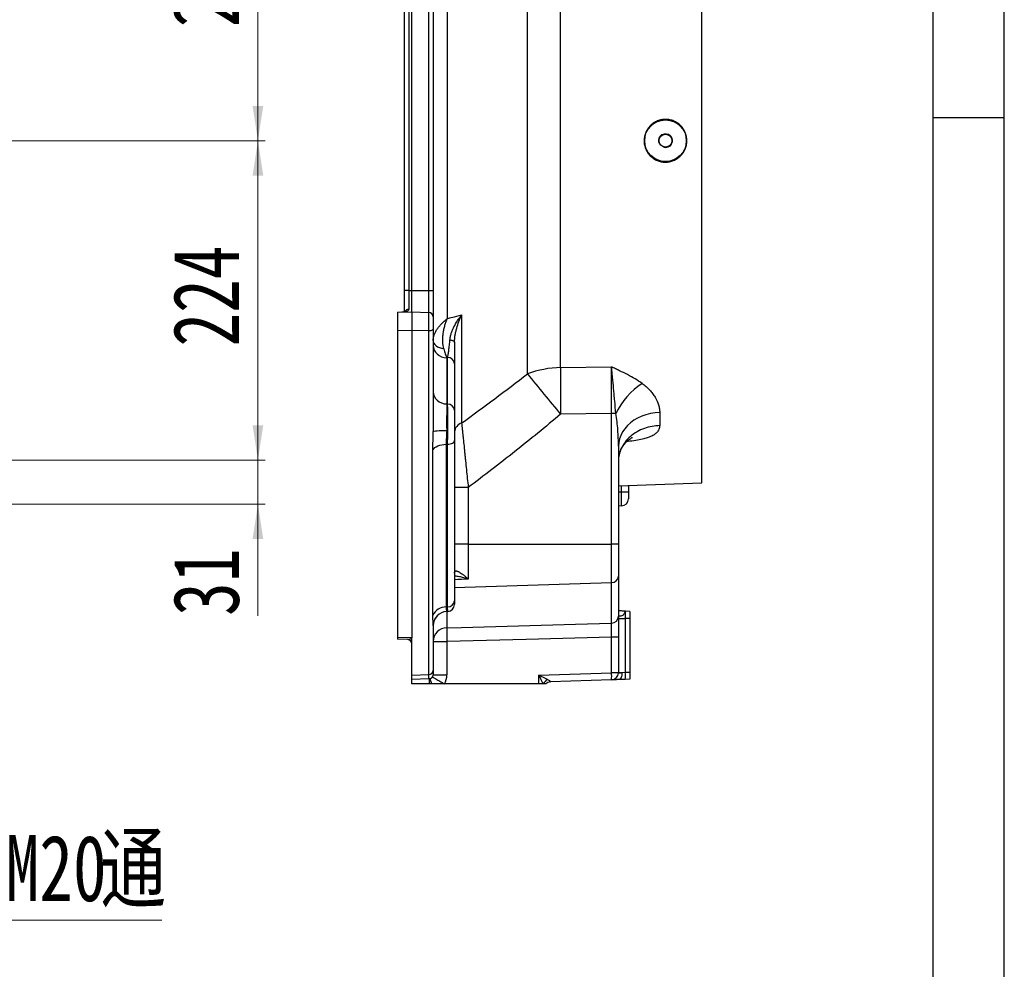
# Model space of a CAD drawing. Header units: millimetres. Extents: x -7 to 844, y 0 to 594.
# Tile 136 of 137: x 703 to 841, y 328 to 461. Entities that reach past the tile are written whole.
import ezdxf

# ---------------------------------------------------------------- set-up
doc = ezdxf.new("R2010")
doc.units = ezdxf.units.MM
doc.styles.add('SLDTEXTSTYLE2', font='HYSWLONGFANGSONG.TTF', dxfattribs={"bigfont": 'bigfont'})
doc.styles.add('SLDTEXTSTYLE3', font='HYSWLONGFANGSONG.TTF')
doc.dimstyles.new('SLDDIMSTYLE10', dxfattribs={"dimtxt": 9.875366, "dimasz": 4.884615, "dimexe": 0, "dimexo": 0.0625, "dimgap": 2.468842, "dimtad": 2, "dimlfac": 5, "dimrnd": 1e-09, "dimzin": 12, "dimdsep": 46, "dimtxsty": 'SLDTEXTSTYLE3', "dimsah": 1, "dimcen": 0.09, "dimadec": 0, "dimazin": 3, "dimtfac": 1, "dimtdec": 3, "dimtmove": 0, "dimatfit": 0, "dimfxl": 1, "dimfrac": 2, "dimtolj": 1, "dimtzin": 12, "dimarcsym": 0})
doc.dimstyles.new('SLDDIMSTYLE11', dxfattribs={"dimtxt": 9.875366, "dimasz": 4.884615, "dimexe": 0, "dimexo": 0.0625, "dimgap": 2.468842, "dimtad": 2, "dimlfac": 5, "dimrnd": 1e-09, "dimzin": 12, "dimdsep": 46, "dimtxsty": 'SLDTEXTSTYLE3', "dimsah": 1, "dimcen": 0.09, "dimadec": 0, "dimazin": 3, "dimtfac": 1, "dimtdec": 3, "dimtofl": 0, "dimtmove": 0, "dimatfit": 3, "dimfxl": 1, "dimfrac": 2, "dimtolj": 1, "dimtzin": 12, "dimarcsym": 0})
doc.dimstyles.new('SLDDIMSTYLE14', dxfattribs={"dimtxt": 9.875366, "dimasz": 4.884615, "dimexe": 0, "dimexo": 0.0625, "dimgap": 2.468842, "dimtad": 0, "dimtih": 1, "dimtoh": 1, "dimlfac": 5, "dimrnd": 1e-09, "dimzin": 12, "dimdsep": 46, "dimtxsty": 'SLDTEXTSTYLE3', "dimblk1": 'NONE', "dimblk2": 'NONE', "dimsah": 1, "dimcen": 0, "dimadec": 0, "dimazin": 3, "dimtfac": 1, "dimtdec": 3, "dimtmove": 0, "dimatfit": 3, "dimldrblk": 'NONE', "dimfxl": 1, "dimfrac": 2, "dimtolj": 1, "dimtzin": 12, "dimarcsym": 0})

# ---------------------------------------------------------------- blocks, each defined once
blk = doc.blocks.new('_D_37')
at = {"color": 7, "linetype": 'Continuous', "lineweight": 18}
for p, q in [((657.11, 488.59), (737.29, 488.59)), ((736.29, 443.79), (736.29, 488.59)), ((649.06, 443.79), (737.29, 443.79))]:
    blk.add_line(p, q, dxfattribs=at)
for points in [[(736.29, 488.59), (735.54, 483.71), (737.04, 483.71)], [(736.29, 443.79), (737.04, 448.68), (735.54, 448.68)]]:
    blk.add_solid(points, dxfattribs=at)
at = {"color": 7, "linetype": 'Continuous', "lineweight": 18, "insert": (724.36, 459.71), "char_height": 9.26, "attachment_point": 1, "rotation": 90, "style": 'SLDTEXTSTYLE3'}
blk.add_mtext('224', dxfattribs=at)
blk = doc.blocks.new('_D_38')
at = {"color": 7, "linetype": 'Continuous', "lineweight": 18}
for p, q in [((649.06, 443.79), (737.29, 443.79)), ((736.29, 443.79), (736.29, 398.99)), ((657.11, 398.99), (737.29, 398.99))]:
    blk.add_line(p, q, dxfattribs=at)
for points in [[(736.29, 443.79), (735.54, 438.91), (737.04, 438.91)], [(736.29, 398.99), (737.04, 403.88), (735.54, 403.88)]]:
    blk.add_solid(points, dxfattribs=at)
at = {"color": 7, "linetype": 'Continuous', "lineweight": 18, "insert": (724.36, 414.91), "char_height": 9.26, "attachment_point": 1, "rotation": 90, "style": 'SLDTEXTSTYLE3'}
blk.add_mtext('224', dxfattribs=at)
blk = doc.blocks.new('_D_39')
at = {"color": 7, "linetype": 'Continuous', "lineweight": 18}
for p, q in [((736.29, 398.99), (736.29, 408.39)), ((657.11, 398.99), (737.29, 398.99)), ((736.29, 398.99), (736.29, 392.79)), ((659.31, 392.79), (737.29, 392.79)), ((736.29, 392.79), (736.29, 377.13))]:
    blk.add_line(p, q, dxfattribs=at)
for points in [[(736.29, 398.99), (737.04, 403.88), (735.54, 403.88)], [(736.29, 392.79), (735.54, 387.91), (737.04, 387.91)]]:
    blk.add_solid(points, dxfattribs=at)
at = {"color": 7, "linetype": 'Continuous', "lineweight": 18, "insert": (724.36, 377.13), "char_height": 9.26, "attachment_point": 1, "rotation": 90, "style": 'SLDTEXTSTYLE3'}
blk.add_mtext('31', dxfattribs=at)
blk = doc.blocks.new('_D_46')
at = {"color": 7, "linetype": 'Continuous', "lineweight": 18}
blk.add_line((688.9, 334.44), (722.79, 334.44), dxfattribs=at)
at = {"color": 7, "linetype": 'Continuous', "lineweight": 18, "char_height": 9.26, "attachment_point": 1}
for s, insert, style in [('通', (714.15, 346.37), 'SLDTEXTSTYLE2'), ('8-', (690.48, 346.37), 'SLDTEXTSTYLE3'), ('M20', (700.89, 346.37), 'SLDTEXTSTYLE3')]:
    blk.add_mtext(s, dxfattribs=dict(at, insert=insert, style=style))
blk = doc.blocks.new('_None')

msp = doc.modelspace()

# ---------------------------------------------------------------- linework, layer by layer
at = {"color": 7, "linetype": 'Continuous', "lineweight": 25}
for p, q in [((841, 0), (841, 594)), ((831, 10), (831, 584)), ((798.56731, 395.79157), (798.56731, 491.79157)), ((774.108066, 411.085527), (774.108066, 484.725041)), ((778.759072, 411.957455), (778.759072, 483.481718)), ((762.86731, 418.833373), (762.86731, 468.749768)), ((756.86731, 422.79157), (756.86731, 464.79157)), ((757.446371, 464.79157), (757.446371, 422.79157)), ((757.86731, 422.79157), (757.86731, 464.79157)), ((760.28825, 422.79157), (760.28825, 464.79157)), ((760.86731, 464.79157), (760.86731, 422.79157)), ((841, 447), (831, 447)), ((756.86731, 419.770713), (756.86731, 422.79157)), ((757.446371, 422.79157), (756.86731, 422.79157)), ((757.446371, 422.79157), (757.86731, 422.79157)), ((757.446371, 422.79157), (757.446371, 420.151904)), ((757.86731, 419.79157), (757.86731, 422.79157)), ((757.86731, 422.79157), (760.28825, 422.79157)), ((760.28825, 419.707029), (760.28825, 422.79157)), ((760.28825, 422.79157), (760.86731, 422.79157)), ((760.86731, 422.79157), (760.86731, 419.107395)), ((755.86731, 419.721729), (755.90221, 419.722947)), ((755.86731, 419.721729), (755.86731, 417.148184)), ((755.90221, 419.722947), (757.86731, 419.79157)), ((757.86731, 419.79157), (757.86731, 417.124904)), ((757.86731, 419.79157), (760.28825, 419.707029)), ((760.28825, 417.153084), (760.28825, 419.707029)), ((760.86731, 419.107395), (760.86731, 417.352962)), ((764.86731, 419.348845), (764.86731, 404.183661)), ((760.86731, 417.352962), (760.86731, 403.018543)), ((757.86731, 417.124904), (755.86731, 417.148184)), ((755.86731, 417.148184), (755.86731, 374.108868)), ((760.28825, 417.153084), (757.86731, 417.124904)), ((757.86731, 417.124904), (757.86731, 374.04798)), ((760.28825, 368.899369), (760.28825, 417.153084)), ((762.90221, 413.370755), (762.797511, 413.343752)), ((762.797511, 413.343752), (762.797511, 406.857019)), ((762.90221, 406.855782), (762.90221, 413.370755)), ((763.86731, 412.505257), (763.86731, 405.990284)), ((778.759072, 411.957455), (785.90221, 412.062399)), ((762.797511, 406.857019), (762.90221, 406.855782)), ((785.90221, 405.516496), (778.759072, 405.423547)), ((786.514295, 405.516496), (785.90221, 405.516496)), ((785.90221, 387.196523), (785.90221, 405.516496)), ((792.657913, 405.661179), (792.657913, 403.820764)), ((762.694702, 401.215321), (762.694702, 378.387804)), ((762.90221, 401.212522), (762.694702, 401.215321)), ((762.90221, 378.398273), (762.90221, 401.212522)), ((763.86731, 401.757839), (763.86731, 379.235776)), ((786.86731, 400.918174), (786.86731, 387.196523)), ((760.843585, 377.179365), (760.843585, 400.428657)), ((765.797511, 395.149679), (763.86731, 395.149679)), ((765.797511, 395.149679), (765.797511, 387.196523)), ((786.86731, 395.382997), (798.56731, 395.79157)), ((788.26731, 395.431886), (788.26731, 394.55665)), ((787.30221, 394.55665), (788.26731, 394.55665)), ((788.26731, 394.55665), (788.26731, 393.557259)), ((787.30221, 392.557868), (786.86731, 392.542681)), ((765.797511, 387.196523), (763.86731, 387.196523)), ((765.797511, 387.196523), (765.797511, 382.29242)), ((765.797511, 387.196523), (785.90221, 387.196523)), ((785.90221, 381.793396), (785.90221, 387.196523)), ((786.86731, 387.196523), (785.90221, 387.196523)), ((786.86731, 387.196523), (786.86731, 382.688341)), ((786.86731, 382.688341), (786.86731, 377.093985)), ((785.90221, 376.117101), (785.90221, 381.793396)), ((762.694702, 378.387804), (762.90221, 378.398273)), ((762.768988, 377.744414), (762.917108, 377.751731)), ((788.46731, 377.757926), (787.828601, 377.780026)), ((787.832411, 377.776256), (787.832411, 377.768955)), ((760.86731, 375.758047), (760.86731, 369.461312)), ((786.86731, 376.766479), (787.832411, 376.766479)), ((787.832411, 376.766479), (787.832411, 369.224663)), ((788.46731, 376.766479), (787.832411, 376.766479)), ((788.46731, 376.766479), (788.46731, 369.246834)), ((757.86731, 374.04798), (755.86731, 374.108868)), ((755.86731, 374.108868), (755.86731, 373.861412)), ((757.347747, 373.809714), (755.86731, 373.861412)), ((757.86731, 373.439159), (757.86731, 374.04798)), ((757.86731, 373.212157), (757.86731, 373.439159)), ((757.86731, 368.820142), (757.86731, 373.212157)), ((760.86731, 373.515121), (762.797511, 373.515121)), ((762.797511, 373.515121), (762.797511, 368.875746)), ((786.86731, 374.163335), (785.90221, 374.163335)), ((785.90221, 369.157259), (785.90221, 374.163335)), ((786.86731, 374.163335), (786.86731, 369.157259)), ((757.86731, 368.820142), (760.28825, 368.899369)), ((757.86731, 368.19157), (757.86731, 368.820142)), ((760.28825, 368.276111), (760.28825, 368.899369)), ((760.86731, 369.461312), (760.86731, 368.875746)), ((760.86731, 368.875746), (762.797511, 368.875746)), ((775.70221, 368.801067), (785.90221, 369.157259)), ((786.86731, 369.157259), (785.90221, 369.157259)), ((786.86731, 369.19157), (787.358583, 369.19157)), ((787.358583, 369.19157), (787.832411, 369.224663)), ((787.832411, 369.224663), (788.46731, 369.246834)), ((788.46731, 369.246834), (788.46731, 368.247443)), ((760.28825, 368.276111), (757.86731, 368.19157)), ((760.305436, 367.59157), (757.86731, 367.59157)), ((760.705416, 367.59157), (760.305436, 367.59157)), ((762.45824, 367.59157), (760.705416, 367.59157)), ((775.70221, 367.59157), (762.45824, 367.59157)), ((775.70221, 367.59157), (775.70221, 368.801067)), ((776.32036, 367.59157), (775.70221, 367.59157)), ((776.66731, 367.59157), (776.32036, 367.59157)), ((785.90221, 368.157868), (777.312587, 367.857912)), ((787.832411, 368.225272), (786.884755, 368.192179)), ((788.46731, 368.247443), (787.832411, 368.225272))]:
    msp.add_line(p, q, dxfattribs=at)
at = {"color": 8, "linetype": 'Continuous', "lineweight": 25}
for p, q in [((787.30221, 394.55665), (787.30221, 395.398184)), ((786.86731, 394.541463), (787.30221, 394.55665)), ((763.86731, 381.104337), (785.90221, 381.793396)), ((762.77038, 377.751731), (762.768806, 377.748097)), ((762.797511, 377.73766), (762.797511, 375.464991))]:
    msp.add_line(p, q, dxfattribs=at)
at = {"color": 7, "linetype": 'Continuous', "lineweight": 25, "flags": 128}
for points in [[(762.86731, 418.833373), (763.413416, 418.974125), (763.86731, 419.09111), (764.86731, 419.348845)], [(760.28825, 417.153084), (760.402281, 417.158088), (760.511352, 417.170253), (760.611456, 417.189132), (760.698914, 417.21403), (760.770513, 417.244034), (760.823621, 417.278041), (760.856287, 417.3148), (760.86731, 417.352962)], [(763.224789, 415.852887), (763.360907, 415.828887), (763.485843, 415.797526), (763.596767, 415.759514), (763.691167, 415.715712), (763.766903, 415.667112), (763.82226, 415.614815), (763.855983, 415.560006), (763.86731, 415.503927)], [(760.86731, 415.767405), (760.894259, 415.572755), (760.974377, 415.383349), (761.105507, 415.204294), (761.284114, 415.040413), (761.505386, 414.896124), (761.76336, 414.775314), (762.051082, 414.681239), (762.360801, 414.616435)], [(760.86731, 415.074748), (760.904056, 414.744257), (761.012943, 414.42591), (761.189969, 414.131406), (761.428631, 413.871564), (761.720157, 413.655935), (762.053837, 413.492441), (762.417408, 413.38709), (762.797511, 413.343752)], [(760.86731, 408.588015), (760.904056, 408.257524), (761.012943, 407.939177), (761.189969, 407.644672), (761.428631, 407.384831), (761.720157, 407.169202), (762.053837, 407.005708), (762.417408, 406.900356), (762.797511, 406.857019)], [(792.657913, 405.661179), (792.002653, 405.614531), (791.35779, 405.511417), (790.731076, 405.353076), (790.130046, 405.141413), (789.561928, 404.878972), (789.033553, 404.568908), (788.551272, 404.21495), (788.120884, 403.821354), (787.747565, 403.392851), (787.435803, 402.934594), (787.189346, 402.452093), (787.011158, 401.951149), (786.903381, 401.437786), (786.86731, 400.918174)], [(760.86731, 403.018543), (760.903411, 403.042368), (761.01041, 403.065333), (761.184445, 403.086609), (761.419232, 403.105427), (761.706296, 403.121109), (762.035274, 403.133089), (762.394289, 403.140933), (762.77038, 403.144359)], [(760.843585, 400.428657), (760.954037, 400.588499), (761.108863, 400.736977), (761.304269, 400.870452), (761.535466, 400.985652), (761.796785, 401.079755), (762.081824, 401.150453), (762.383595, 401.196014), (762.694702, 401.215321)], [(762.90221, 401.212522), (763.092261, 401.226174), (763.274047, 401.259363), (763.440887, 401.310869), (763.58665, 401.378799), (763.705981, 401.460657), (763.794494, 401.553435), (763.848937, 401.653724), (763.86731, 401.757839)], [(762.797511, 375.464991), (764.863403, 375.523058), (780.847727, 375.973935), (785.90221, 376.117101)], [(785.90221, 374.163335), (773.913777, 373.826244), (762.797511, 373.515121)], [(787.358583, 369.19157), (787.354018, 368.998744), (787.330512, 368.813162), (787.288949, 368.641797), (787.23089, 368.491085), (787.158516, 368.36669), (787.074546, 368.273283), (786.982135, 368.214376), (786.884755, 368.192179)]]:
    msp.add_lwpolyline(points, dxfattribs=at)
at = {"color": 7, "linetype": 'Continuous', "lineweight": 25}
for radius in [2.92, 0.9]:
    msp.add_circle((793.46731, 443.79157), radius, dxfattribs=at)
at = {"color": 7, "linetype": 'Continuous', "lineweight": 18}
msp.add_arc((793.46731, 443.79157), 1, 255, 195, dxfattribs=at)
at = {"color": 8, "linetype": 'Continuous', "lineweight": 25}
msp.add_arc((757.438417, 419.56528), 0.586678, 89.22320707, 156.16107269, dxfattribs=at)
at = {"color": 7, "linetype": 'Continuous', "lineweight": 25}
for centre, radius, start, end in [((760.26731, 419.107395), 0.6, 0, 88), ((762.934977, 412.436462), 0.934868, 4.22012285, 92.00864974), ((779.008276, 397.787596), 14.172051, 91.00755444, 110.22854646), ((1005.14758, 408.690501), 226.41208, 179.17323679, 180.82676321), ((976.820252, 572.861182), 259.352256, 218.59182374, 220.21062371), ((795.83904, 401.124994), 10.307093, 123.25614617, 154.78183804), ((762.934977, 405.921488), 0.934868, 4.22012285, 92.00864974), ((765.294653, 402.815721), 1.433136, 107.34874085, 174.84624683), ((787.26731, 393.557259), 1, 272, 360), ((785.920928, 382.74106), 0.947849, 268.86842306, 356.81161198), ((762.947897, 379.320446), 0.923304, 267.16370495, 354.73842622), ((762.867311, 378.749802), 1, 272.92416482, 0.00011075), ((762.659682, 376.419436), 1.96868, 88.98073168, 157.29357488), ((762.865098, 375.756189), 1.997789, 92.71749188, 179.94670069), ((762.86731, 375.746148), 2, 92.78968628, 179.9977019), ((787.86731, 378.788676), 1, 267.28357699, 268.1544369), ((785.879365, 377.104843), 0.988005, 271.32494228, 359.37031899), ((762.841141, 373.491501), 1.973972, 91.26646825, 179.31440734), ((785.020669, 374.490056), 22.244533, 177.48803225, 182.51196775), ((757.26731, 373.212157), 0.6, 0, 88), ((757.323602, 373.226337), 0.583877, 21.37673944, 87.62993528), ((760.287085, 369.47989), 0.580523, 270.11500742, 358.16604079), ((760.26731, 368.875746), 0.6, 272, 0), ((760.197511, 368.875746), 2.6, 330.40185722, 0), ((778.733039, 368.657564), 7.186564, 356.0128986, 3.9871014), ((785.86731, 369.157259), 1, 272, 0), ((780.66324, 368.724968), 7.186564, 356.0128986, 3.9871014), ((784.679038, 368.54596), 24.392281, 180.63386768, 182.24236673), ((777.9046, 366.66698), 1.834307, 122.30226146, 149.73141325), ((777.347336, 366.860366), 0.998546, 91.99897163, 132.92308343), ((777.347486, 366.858521), 1, 92, 132.85737342)]:
    msp.add_arc(centre, radius, start, end, dxfattribs=at)
for centre, major_axis, ratio, start_param, end_param in [((787.26731, 394.557869), (-0.034889, 2.000001), 0.0174338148, 3.1418971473, 4.7114754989), ((775.66731, 368.801067), (-0.999621, 1.931366), 0.0142523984, 4.0283144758, 4.7050124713), ((775.66731, 368.801067), (1.964224, -0.931929), 0.0068816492, 0.8795949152, 1.5562929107)]:
    msp.add_ellipse(centre, major_axis=major_axis, ratio=ratio, start_param=start_param, end_param=end_param, dxfattribs=at)
for points, knots in [([(791.356622, 445.92347), (791.497319, 446.062767), (791.649307, 446.185934), (791.893548, 446.347505), (791.977692, 446.39747), (792.151569, 446.489439), (792.241612, 446.531518), (792.514423, 446.642992), (792.701531, 446.698797), (792.989989, 446.754974), (793.087757, 446.769106), (793.284672, 446.787638), (793.382822, 446.791976), (793.676382, 446.790669), (793.870908, 446.770835), (794.16088, 446.711962), (794.257212, 446.687379), (794.444991, 446.629491), (794.628993, 446.56269), (794.805554, 446.478342), (794.978346, 446.385103), (795.063276, 446.333745), (795.308949, 446.167996), (795.459578, 446.043056), (795.666335, 445.834575), (795.732034, 445.761544), (795.856796, 445.608196), (795.915463, 445.528285), (796.077856, 445.282734), (796.169267, 445.109933), (796.280979, 444.837005), (796.314088, 444.74319), (796.370428, 444.554216), (796.393768, 444.458959), (796.449648, 444.170935), (796.468186, 443.975937), (796.466372, 443.579742), (796.445971, 443.384365), (796.387428, 443.096969), (796.363222, 443.002021), (796.305229, 442.813865), (796.271244, 442.720287), (796.156856, 442.44803), (796.063792, 442.276076), (795.899294, 442.032291), (795.840149, 441.953244), (795.713743, 441.800754), (795.647283, 441.728245), (795.438456, 441.521558), (795.286729, 441.398119), (795.039987, 441.234929), (794.954395, 441.184226), (794.780528, 441.092474), (794.603075, 441.009727), (794.418572, 440.94469), (794.230503, 440.888612), (794.134224, 440.86497), (793.84318, 440.808656), (793.648357, 440.790657), (793.354971, 440.79208), (793.256983, 440.797325), (793.060608, 440.817627), (792.962622, 440.832701), (792.67439, 440.891614), (792.487825, 440.94919), (792.216362, 441.063062), (792.126803, 441.105916), (791.953546, 441.199618), (791.8698, 441.25041), (791.626989, 441.414311), (791.476266, 441.538836), (791.267498, 441.749367), (791.201564, 441.822818), (791.078001, 441.974763), (791.020168, 442.05346), (790.912328, 442.216261), (790.862321, 442.300365), (790.77029, 442.474093), (790.72811, 442.564187), (790.616255, 442.837503), (790.560343, 443.024801), (790.504064, 443.313274), (790.48993, 443.410733), (790.471284, 443.60812), (790.466918, 443.706449), (790.468177, 444.000377), (790.488026, 444.194928), (790.546798, 444.48462), (790.571382, 444.58104), (790.629283, 444.768948), (790.66268, 444.86096), (790.738202, 445.041175), (790.780326, 445.129377), (790.873393, 445.301935), (790.924528, 445.386572), (791.090337, 445.632522), (791.215925, 445.784173), (791.356622, 445.92347)], [0, 0, 0, 0, 0.03125, 0.03125, 0.046875, 0.046875, 0.0625, 0.0625, 0.09375, 0.09375, 0.109375, 0.109375, 0.125, 0.125, 0.15625, 0.15625, 0.171875, 0.171875, 0.1875, 0.203125, 0.203125, 0.21875, 0.21875, 0.25, 0.25, 0.265625, 0.265625, 0.28125, 0.28125, 0.3125, 0.3125, 0.328125, 0.328125, 0.34375, 0.34375, 0.375, 0.375, 0.40625, 0.40625, 0.421875, 0.421875, 0.4375, 0.4375, 0.46875, 0.46875, 0.484375, 0.484375, 0.5, 0.5, 0.53125, 0.53125, 0.546875, 0.546875, 0.5625, 0.578125, 0.578125, 0.59375, 0.59375, 0.625, 0.625, 0.640625, 0.640625, 0.65625, 0.65625, 0.6875, 0.6875, 0.703125, 0.703125, 0.71875, 0.71875, 0.75, 0.75, 0.765625, 0.765625, 0.78125, 0.78125, 0.796875, 0.796875, 0.8125, 0.8125, 0.84375, 0.84375, 0.859375, 0.859375, 0.875, 0.875, 0.90625, 0.90625, 0.921875, 0.921875, 0.9375, 0.9375, 0.953125, 0.953125, 0.96875, 0.96875, 1, 1, 1, 1]), ([(757.446371, 420.151904), (757.446371, 420.113654), (757.43823, 420.078646), (757.407649, 420.014434), (757.385014, 419.985096), (757.298428, 419.906168), (757.219042, 419.867388), (757.079371, 419.822105), (757.029035, 419.809179), (756.924194, 419.787272), (756.869619, 419.778241), (756.757402, 419.763248), (756.699743, 419.757286), (756.582743, 419.747986), (756.523334, 419.744638), (756.464373, 419.742579)], [0, 0, 0, 0, 0.125, 0.125, 0.25, 0.25, 0.5, 0.5, 0.625, 0.625, 0.75, 0.75, 0.875, 0.875, 1, 1, 1, 1]), ([(756.955105, 419.82134), (756.956273, 419.822102), (756.959788, 419.824394), (756.907982, 419.800803), (756.800209, 419.775091), (756.643908, 419.751384), (756.524942, 419.746704), (756.464561, 419.744329)], [0, 0, 0, 0, 0.0949640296, 0.2857447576, 0.5043745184, 0.7484428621, 1, 1, 1, 1]), ([(760.86731, 415.767405), (760.86731, 416.01832), (760.917445, 416.27757), (761.035778, 416.610374), (761.062281, 416.677383), (761.120983, 416.812289), (761.1531, 416.879954), (761.256376, 417.081297), (761.334812, 417.214227), (761.50969, 417.477639), (761.60614, 417.608119), (761.816833, 417.866682), (761.931688, 417.995346), (762.175687, 418.246176), (762.30501, 418.368639), (762.508963, 418.547206), (762.578566, 418.605834), (762.685229, 418.692314), (762.721159, 418.720896), (762.775592, 418.763385), (762.793826, 418.777484), (762.830469, 418.805551), (762.849072, 418.819664), (762.86731, 418.833373)], [0, 0, 0, 0, 0.25, 0.25, 0.3125, 0.3125, 0.375, 0.375, 0.5, 0.5, 0.625, 0.625, 0.75, 0.75, 0.875, 0.875, 0.9375, 0.9375, 0.96875, 0.96875, 0.984375, 0.984375, 1, 1, 1, 1]), ([(762.360801, 414.616435), (762.281732, 414.925401), (762.23716, 415.2554), (762.219742, 415.691085), (762.21821, 415.779404), (762.21906, 415.958409), (762.221455, 416.048776), (762.23425, 416.319397), (762.250232, 416.500351), (762.296159, 416.863267), (762.326109, 417.04523), (762.399758, 417.41015), (762.443722, 417.593965), (762.544141, 417.956904), (762.600617, 418.136374), (762.69423, 418.401503), (762.726895, 418.489135), (762.778006, 418.619287), (762.795395, 418.662453), (762.821991, 418.726847), (762.830943, 418.748253), (762.849015, 418.790942), (762.858232, 418.812445), (762.86731, 418.833373)], [0, 0, 0, 0, 0.25, 0.25, 0.3125, 0.3125, 0.375, 0.375, 0.5, 0.5, 0.625, 0.625, 0.75, 0.75, 0.875, 0.875, 0.9375, 0.9375, 0.96875, 0.96875, 0.984375, 0.984375, 1, 1, 1, 1]), ([(763.224789, 415.852887), (763.237985, 416.007333), (763.262501, 416.160979), (763.329143, 416.467305), (763.371317, 416.619979), (763.470468, 416.924732), (763.527756, 417.077425), (763.653257, 417.377659), (763.721557, 417.525626), (763.940631, 417.96418), (764.105414, 418.249485), (764.375554, 418.669326), (764.469675, 418.808166), (764.615408, 419.013199), (764.664755, 419.081027), (764.739892, 419.182023), (764.765124, 419.215564), (764.815954, 419.282401), (764.841703, 419.31589), (764.86731, 419.348845)], [0, 0, 0, 0, 0.125, 0.125, 0.25, 0.25, 0.375, 0.375, 0.5, 0.5, 0.75, 0.75, 0.875, 0.875, 0.9375, 0.9375, 0.96875, 0.96875, 1, 1, 1, 1]), ([(763.86731, 415.503927), (763.86731, 415.669938), (763.876071, 415.83561), (763.906888, 416.166528), (763.928983, 416.331771), (763.984031, 416.66197), (764.017111, 416.827329), (764.091685, 417.154336), (764.133223, 417.316343), (764.268597, 417.798534), (764.373074, 418.114933), (764.546692, 418.583392), (764.607498, 418.738691), (764.702285, 418.969215), (764.734484, 419.045671), (764.800041, 419.19783), (764.833536, 419.273832), (764.86731, 419.348845)], [0, 0, 0, 0, 0.125, 0.125, 0.25, 0.25, 0.375, 0.375, 0.5, 0.5, 0.75, 0.75, 0.875, 0.875, 0.9375, 0.9375, 1, 1, 1, 1]), ([(762.90221, 413.370755), (762.9316, 413.514331), (762.96048, 413.673954), (763.017242, 414.024631), (763.045123, 414.215672), (763.086139, 414.527585), (763.099676, 414.635805), (763.126458, 414.861416), (763.139572, 414.977715), (763.177857, 415.335691), (763.202072, 415.587029), (763.224789, 415.852887)], [0, 0, 0, 0, 0.25, 0.25, 0.5, 0.5, 0.625, 0.625, 0.75, 0.75, 1, 1, 1, 1]), ([(762.360801, 414.616435), (762.42814, 414.353305), (762.498353, 414.116391), (762.607694, 413.797711), (762.644819, 413.697665), (762.720458, 413.510251), (762.758949, 413.423026), (762.797511, 413.343752)], [0, 0, 0, 0, 0.5, 0.5, 0.75, 0.75, 1, 1, 1, 1]), ([(763.86731, 415.503927), (763.86731, 415.184382), (763.86731, 414.881039), (763.86731, 414.447989), (763.86731, 414.307183), (763.86731, 414.033482), (763.86731, 413.902226), (763.86731, 413.524126), (763.86731, 413.292831), (763.86731, 412.869351), (763.86731, 412.677174), (763.86731, 412.505257)], [0, 0, 0, 0, 0.25, 0.25, 0.375, 0.375, 0.5, 0.5, 0.75, 0.75, 1, 1, 1, 1]), ([(790.186806, 409.744066), (789.872821, 409.967766), (789.542673, 410.180244), (788.8582, 410.588311), (788.503727, 410.783932), (787.778331, 411.16344), (787.408192, 411.346922), (786.846763, 411.617506), (786.658619, 411.706911), (786.375491, 411.840472), (786.280965, 411.8849), (786.091709, 411.973682), (785.996753, 412.018139), (785.90221, 412.062399)], [0, 0, 0, 0, 0.25, 0.25, 0.5, 0.5, 0.75, 0.75, 0.875, 0.875, 0.9375, 0.9375, 1, 1, 1, 1]), ([(785.90221, 405.516496), (785.902989, 406.115181), (785.903569, 406.70424), (785.904351, 407.864005), (785.904553, 408.434711), (785.90456, 409.55688), (785.904364, 410.094976), (785.903774, 410.866738), (785.903528, 411.117149), (785.902941, 411.60154), (785.902599, 411.836213), (785.90221, 412.062399)], [0, 0, 0, 0, 0.25, 0.25, 0.5, 0.5, 0.75, 0.75, 0.875, 0.875, 1, 1, 1, 1]), ([(786.514295, 405.516496), (786.455452, 406.115439), (786.399694, 406.706522), (786.319354, 407.579411), (786.293106, 407.868096), (786.241348, 408.440626), (786.215784, 408.725079), (786.140661, 409.559819), (786.092369, 410.094852), (786.020549, 410.863988), (785.996693, 411.114955), (785.961185, 411.478913), (785.94938, 411.598316), (785.931686, 411.774539), (785.922843, 411.861929), (785.913999, 411.948234), (785.908102, 412.005529), (785.905132, 412.03425), (785.90221, 412.062399)], [0, 0, 0, 0, 0.25, 0.25, 0.375, 0.375, 0.5, 0.5, 0.75, 0.75, 0.875, 0.875, 0.9375, 0.9375, 0.96875, 0.984375, 0.984375, 1, 1, 1, 1]), ([(764.86731, 404.183661), (766.424662, 405.311492), (767.974641, 406.448911), (771.056296, 408.747662), (772.587993, 409.908964), (774.108066, 411.085527)], [0, 0, 0, 0, 0.5, 0.5, 1, 1, 1, 1]), ([(790.186806, 409.744066), (790.388322, 409.600496), (790.576, 409.451256), (790.926785, 409.143434), (791.089874, 408.984841), (791.393048, 408.659545), (791.533126, 408.492839), (791.726345, 408.237238), (791.787927, 408.151111), (791.905409, 407.977054), (791.961445, 407.888884), (792.225012, 407.44734), (792.384018, 407.091563), (792.546433, 406.55581), (792.587764, 406.376856), (792.629619, 406.107896), (792.640211, 406.018018), (792.654347, 405.839085), (792.657913, 405.749961), (792.657913, 405.661179)], [0, 0, 0, 0, 0.125, 0.125, 0.25, 0.25, 0.375, 0.375, 0.4375, 0.4375, 0.5, 0.5, 0.75, 0.75, 0.875, 0.875, 0.9375, 0.9375, 1, 1, 1, 1]), ([(762.797511, 406.857019), (762.794086, 406.763855), (762.79092, 406.660351), (762.785089, 406.433221), (762.782422, 406.309468), (762.775214, 405.907848), (762.771632, 405.610608), (762.768653, 405.202952), (762.768132, 405.119313), (762.767253, 404.949525), (762.766897, 404.863763), (762.766073, 404.60394), (762.765846, 404.427353), (762.765988, 404.157452), (762.766116, 404.066644), (762.766536, 403.88332), (762.76683, 403.790431), (762.767951, 403.512354), (762.769013, 403.327904), (762.77038, 403.144359)], [0, 0, 0, 0, 0.125, 0.125, 0.25, 0.25, 0.5, 0.5, 0.5625, 0.5625, 0.625, 0.625, 0.75, 0.75, 0.8125, 0.8125, 0.875, 0.875, 1, 1, 1, 1]), ([(762.90221, 401.212522), (762.904718, 401.441333), (762.906951, 401.68202), (762.909895, 402.060487), (762.910812, 402.19026), (762.912482, 402.452008), (762.913234, 402.583811), (762.915251, 402.981932), (762.916278, 403.250936), (762.917668, 403.796415), (762.918008, 404.06392), (762.918007, 404.456677), (762.917921, 404.586224), (762.917572, 404.842504), (762.917307, 404.969265), (762.916268, 405.336635), (762.915245, 405.567477), (762.913554, 405.838457), (762.913195, 405.891765), (762.912434, 405.996574), (762.912033, 406.048079), (762.910778, 406.198103), (762.909871, 406.29276), (762.906943, 406.561066), (762.904719, 406.719215), (762.90221, 406.855782)], [0, 0, 0, 0, 0.125, 0.125, 0.1875, 0.1875, 0.25, 0.25, 0.375, 0.375, 0.5, 0.5, 0.5625, 0.5625, 0.625, 0.625, 0.75, 0.75, 0.78125, 0.78125, 0.8125, 0.8125, 0.875, 0.875, 1, 1, 1, 1]), ([(763.86731, 405.990284), (763.86731, 405.8879), (763.86731, 405.769327), (763.86731, 405.568145), (763.86731, 405.497167), (763.86731, 405.347166), (763.86731, 405.26811), (763.86731, 405.024247), (763.86731, 404.851119), (763.86731, 404.57558), (763.86731, 404.480502), (763.86731, 404.288275), (763.86731, 404.191106), (763.86731, 403.896508), (763.86731, 403.695854), (763.86731, 403.286695), (763.86731, 403.084923), (763.86731, 402.78631), (763.86731, 402.687452), (763.86731, 402.491132), (763.86731, 402.393799), (763.86731, 402.109947), (763.86731, 401.929438), (763.86731, 401.757839)], [0, 0, 0, 0, 0.125, 0.125, 0.1875, 0.1875, 0.25, 0.25, 0.375, 0.375, 0.4375, 0.4375, 0.5, 0.5, 0.625, 0.625, 0.75, 0.75, 0.8125, 0.8125, 0.875, 0.875, 1, 1, 1, 1]), ([(778.759072, 405.423547), (776.649909, 403.646225), (774.509979, 401.908048), (770.185002, 398.489096), (767.999857, 396.808445), (765.797511, 395.149679)], [0, 0, 0, 0, 0.5, 0.5, 1, 1, 1, 1]), ([(786.86731, 400.918174), (786.86731, 401.301824), (786.859867, 401.685813), (786.831628, 402.453623), (786.810841, 402.837543), (786.755298, 403.605309), (786.720636, 403.98898), (786.633655, 404.754368), (786.581852, 405.136296), (786.514295, 405.516496)], [0, 0, 0, 0, 0.25, 0.25, 0.5, 0.5, 0.75, 0.75, 1, 1, 1, 1]), ([(764.86731, 404.183661), (764.896156, 403.89879), (764.926971, 403.595885), (764.975928, 403.116227), (764.992733, 402.951825), (765.027106, 402.615996), (765.044609, 402.445201), (765.098013, 401.924601), (765.134806, 401.566611), (765.210589, 400.830214), (765.24958, 400.4518), (765.309654, 399.869271), (765.329944, 399.672604), (765.371053, 399.274286), (765.391871, 399.072635), (765.454433, 398.466831), (765.496506, 398.059652), (765.623755, 396.828658), (765.709947, 395.995492), (765.797511, 395.149679)], [0, 0, 0, 0, 0.125, 0.125, 0.1875, 0.1875, 0.25, 0.25, 0.375, 0.375, 0.5, 0.5, 0.5625, 0.5625, 0.625, 0.625, 0.75, 0.75, 1, 1, 1, 1]), ([(792.657913, 403.820764), (792.310796, 403.810713), (791.952308, 403.775169), (791.229157, 403.644605), (790.864568, 403.5495), (790.150758, 403.296335), (789.801672, 403.13823), (789.142181, 402.762905), (788.831932, 402.545712), (788.270611, 402.063751), (788.019655, 401.799081), (787.59029, 401.239491), (787.411908, 400.944702), (787.13168, 400.344364), (787.029772, 400.038926), (786.897641, 399.435127), (786.86731, 399.136824), (786.86731, 398.848832)], [0, 0, 0, 0, 0.125, 0.125, 0.25, 0.25, 0.375, 0.375, 0.5, 0.5, 0.625, 0.625, 0.75, 0.75, 0.875, 0.875, 1, 1, 1, 1]), ([(760.843585, 400.428657), (760.843585, 400.841972), (760.847904, 401.264938), (760.859657, 402.128276), (760.86731, 402.568385), (760.86731, 403.018543)], [0, 0, 0, 0, 0.5, 0.5, 1, 1, 1, 1]), ([(762.77038, 403.144359), (762.771664, 402.972), (762.76521, 402.802462), (762.747059, 402.468434), (762.735312, 402.303947), (762.714016, 401.979806), (762.704459, 401.819311), (762.693239, 401.509563), (762.691535, 401.359844), (762.694702, 401.215321)], [0, 0, 0, 0, 0.25, 0.25, 0.5, 0.5, 0.75, 0.75, 1, 1, 1, 1]), ([(786.962304, 399.666836), (786.96838, 399.702949), (787.005476, 399.923445), (787.145231, 400.289294), (787.385514, 400.788703), (787.691564, 401.236929), (788.040898, 401.618465), (788.344518, 401.873646), (788.597792, 402.044437), (788.742048, 402.125275), (788.829846, 402.167939), (788.83689, 402.173385), (788.840294, 402.176017)], [0, 0, 0, 0, 0.0295626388, 0.1804981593, 0.3145075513, 0.4773748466, 0.6244824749, 0.7526312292, 0.8342482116, 0.9171473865, 0.9599619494, 1, 1, 1, 1]), ([(763.86731, 383.107957), (763.86731, 383.162908), (763.872598, 383.211193), (763.893985, 383.29441), (763.910303, 383.329496), (763.953111, 383.384216), (763.979168, 383.403573), (764.038434, 383.428645), (764.071743, 383.434452), (764.126408, 383.434583), (764.145479, 383.433173), (764.18442, 383.427804), (764.204354, 383.423853), (764.265367, 383.40869), (764.307646, 383.394187), (764.394688, 383.358288), (764.439454, 383.336883), (764.530957, 383.288492), (764.577812, 383.261422), (764.719222, 383.174306), (764.815003, 383.108279), (765.008332, 382.965917), (765.105893, 382.889526), (765.302187, 382.729417), (765.401007, 382.645605), (765.598943, 382.472815), (765.69802, 382.383881), (765.797511, 382.29242)], [0, 0, 0, 0, 0.0625, 0.0625, 0.125, 0.125, 0.1875, 0.1875, 0.25, 0.25, 0.28125, 0.28125, 0.3125, 0.3125, 0.375, 0.375, 0.4375, 0.4375, 0.5, 0.5, 0.625, 0.625, 0.75, 0.75, 0.875, 0.875, 1, 1, 1, 1]), ([(763.86731, 379.235776), (763.86731, 379.15054), (763.86731, 378.980069), (763.86731, 378.82555), (763.86731, 378.749598), (763.86731, 378.757926), (763.86731, 378.760414)], [0, 0, 0, 0, 0.2918748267, 0.5837479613, 0.8756341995, 1, 1, 1, 1]), ([(760.86731, 375.758047), (760.86731, 375.858886), (760.865248, 375.964689), (760.859957, 376.185286), (760.856708, 376.300112), (760.847895, 376.656573), (760.843585, 376.910307), (760.843585, 377.179365)], [0, 0, 0, 0, 0.25, 0.25, 0.5, 0.5, 1, 1, 1, 1]), ([(762.694702, 378.387804), (762.691531, 378.293493), (762.693252, 378.209761), (762.704304, 378.062545), (762.713626, 377.999063), (762.734869, 377.892299), (762.746835, 377.848926), (762.765199, 377.784248), (762.771663, 377.762664), (762.77038, 377.751731)], [0, 0, 0, 0, 0.25, 0.25, 0.5, 0.5, 0.75, 0.75, 1, 1, 1, 1]), ([(787.848364, 377.788389), (787.812904, 377.790136), (787.676318, 377.796866), (787.428227, 377.811775), (787.127068, 377.836424), (786.950041, 377.857921), (786.86731, 377.867967)], [0, 0, 0, 0, 0.1008100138, 0.3882960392, 0.7141269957, 1, 1, 1, 1]), ([(788.46731, 377.748771), (788.46731, 377.748541), (788.46731, 377.747168), (788.46731, 377.634486), (788.46731, 377.419264), (788.46731, 377.115661), (788.46731, 376.884856), (788.46731, 376.766479)], [0, 0, 0, 0, 0.0473164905, 0.2822596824, 0.5172096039, 0.7523833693, 1, 1, 1, 1]), ([(760.86731, 375.757163), (760.86731, 375.755435), (760.86731, 375.74461), (760.86731, 375.745489), (760.86731, 375.746229)], [0, 0, 0, 0, 0.1595814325, 1, 1, 1, 1]), ([(785.90221, 374.163335), (785.903816, 374.277558), (785.905229, 374.390134), (785.907688, 374.612129), (785.908734, 374.721625), (785.910438, 374.937), (785.911072, 375.039911), (785.911925, 375.23657), (785.912142, 375.330445), (785.912142, 375.508083), (785.911924, 375.589541), (785.911071, 375.738322), (785.910434, 375.805777), (785.90873, 375.92535), (785.907686, 375.976016), (785.905229, 376.059867), (785.903816, 376.093051), (785.90221, 376.117101)], [0, 0, 0, 0, 0.125, 0.125, 0.25, 0.25, 0.375, 0.375, 0.5, 0.5, 0.625, 0.625, 0.75, 0.75, 0.875, 0.875, 1, 1, 1, 1]), ([(786.86731, 377.093985), (786.86731, 377.05783), (786.86731, 377.007977), (786.86731, 376.88207), (786.86731, 376.806016), (786.86731, 376.626579), (786.86731, 376.525375), (786.86731, 376.302189), (786.86731, 376.180011), (786.86731, 375.913606), (786.86731, 375.772828), (786.86731, 375.477918), (786.86731, 375.323595), (786.86731, 375.00063), (786.86731, 374.836424), (786.86731, 374.503495), (786.86731, 374.334655), (786.86731, 374.163335)], [0, 0, 0, 0, 0.125, 0.125, 0.25, 0.25, 0.375, 0.375, 0.5, 0.5, 0.625, 0.625, 0.75, 0.75, 0.875, 0.875, 1, 1, 1, 1]), ([(757.347747, 373.809714), (757.375726, 373.808737), (757.410642, 373.813872), (757.488836, 373.83475), (757.532335, 373.85062), (757.622945, 373.891489), (757.670314, 373.916535), (757.76738, 373.975504), (757.817298, 374.009585), (757.86731, 374.04798)], [0, 0, 0, 0, 0.25, 0.25, 0.5, 0.5, 0.75, 0.75, 1, 1, 1, 1]), ([(786.86731, 369.157259), (786.86731, 369.155778), (786.878541, 369.154724), (786.911738, 369.15388), (786.9257, 369.153726), (786.958587, 369.153756), (786.9775, 369.153935), (787.02017, 369.154771), (787.043926, 369.155422), (787.096435, 369.157549), (787.125041, 369.159014), (787.18567, 369.163436), (787.217853, 369.16636), (787.28584, 369.175478), (787.321898, 369.181648), (787.358583, 369.19157)], [0, 0, 0, 0, 0.25, 0.25, 0.375, 0.375, 0.5, 0.5, 0.625, 0.625, 0.75, 0.75, 0.875, 0.875, 1, 1, 1, 1]), ([(757.86731, 367.59157), (757.86731, 367.687247), (757.86731, 367.856125), (757.86731, 367.98264), (757.86731, 368.086676), (757.86731, 368.125557), (757.86731, 368.164901), (757.86731, 368.174833), (757.86731, 368.188179), (757.86731, 368.19157), (757.86731, 368.19157)], [0, 0, 0, 0, 0.25, 0.5, 0.5, 0.75, 0.75, 0.875, 0.875, 1, 1, 1, 1]), ([(760.705416, 367.59157), (760.672506, 367.703009), (760.640046, 367.80389), (760.577628, 367.979559), (760.547672, 368.05434), (760.491745, 368.174106), (760.465776, 368.219085), (760.419109, 368.277019), (760.398412, 368.289971), (760.380862, 368.286589)], [0, 0, 0, 0, 0.25, 0.25, 0.5, 0.5, 0.75, 0.75, 1, 1, 1, 1]), ([(760.789017, 368.579398), (760.78683, 368.575548), (760.828153, 368.546984), (760.991825, 368.444575), (761.114114, 368.370766), (761.421856, 368.188648), (761.607196, 368.080405), (762.013927, 367.845257), (762.23517, 367.718437), (762.45824, 367.59157)], [0, 0, 0, 0, 0.25, 0.25, 0.5, 0.5, 0.75, 0.75, 1, 1, 1, 1]), ([(776.924372, 368.217411), (776.994755, 368.183526), (777.059741, 368.146017), (777.144294, 368.086443), (777.170165, 368.066115), (777.215413, 368.026267), (777.234674, 368.006888), (777.266607, 367.970102), (777.279321, 367.952596), (777.298293, 367.92115), (777.304389, 367.907574), (777.312042, 367.885136), (777.313627, 367.876243), (777.314455, 367.863427), (777.313725, 367.859531), (777.312505, 367.858305)], [0, 0, 0, 0, 0.25, 0.25, 0.375, 0.375, 0.5, 0.5, 0.625, 0.625, 0.75, 0.75, 0.875, 0.875, 1, 1, 1, 1]), ([(786.884755, 368.192179), (786.809684, 368.189558), (786.73787, 368.18705), (786.602127, 368.18231), (786.537947, 368.180069), (786.416981, 368.175844), (786.35987, 368.17385), (786.255013, 368.170188), (786.207566, 368.168531), (786.122339, 368.165555), (786.084559, 368.164236), (786.018863, 368.161942), (785.990971, 368.160968), (785.924652, 368.158652), (785.90221, 368.157868), (785.90221, 368.157868)], [0, 0, 0, 0, 0.125, 0.125, 0.25, 0.25, 0.375, 0.375, 0.5, 0.5, 0.625, 0.625, 0.75, 0.75, 1, 1, 1, 1])]:
    msp.add_open_spline(points, degree=3, knots=knots, dxfattribs=at)
at = {"color": 8, "linetype": 'Continuous', "lineweight": 25}
for points, knots in [([(792.657913, 403.820764), (792.653007, 403.728715), (792.643425, 403.54893), (792.560218, 403.290672), (792.433752, 403.064898), (792.272041, 402.869293), (792.08642, 402.700154), (791.751658, 402.462075), (791.337733, 402.265314), (790.884566, 402.106226), (790.577753, 402.013789), (790.061109, 401.879765), (789.273192, 401.727543), (788.517986, 401.616131), (788.078213, 401.575202), (788.011125, 401.568958)], [0, 0, 0, 0, 0.0727467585, 0.1420853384, 0.2090759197, 0.2623642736, 0.3152416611, 0.3684023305, 0.5049933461, 0.5539684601, 0.6050873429, 0.6585872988, 0.804454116, 0.9701690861, 1, 1, 1, 1]), ([(765.797511, 382.29242), (765.796057, 382.292894), (765.585691, 382.36157), (765.16358, 382.485378), (764.547127, 382.623572), (764.109207, 382.696481), (763.897478, 382.703511), (763.86731, 382.704513)], [0, 0, 0, 0, 0.0021747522, 0.3145680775, 0.6312994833, 0.9474675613, 1, 1, 1, 1]), ([(762.916444, 377.765121), (762.916205, 377.76184), (762.915399, 377.750778), (762.912563, 377.851839), (762.908127, 378.057596), (762.904182, 378.284714), (762.90221, 378.398273)], [0, 0, 0, 0, 0.1232542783, 0.4155399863, 0.7077695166, 1, 1, 1, 1]), ([(787.817287, 377.777374), (787.809003, 377.777877), (787.790636, 377.778993), (787.746018, 377.660482), (787.6792, 377.457374), (787.540081, 377.223203), (787.309839, 377.102783), (787.075375, 377.08749), (786.900866, 377.111102), (786.878475, 377.140335), (786.86731, 377.154911)], [0, 0, 0, 0, 0.0941027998, 0.20865777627, 0.3765838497, 0.48936581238, 0.58840425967, 0.72890712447, 0.86483154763, 1, 1, 1, 1]), ([(787.832411, 377.768955), (787.832411, 377.768308), (787.832411, 377.765089), (787.832411, 377.644841), (787.832411, 377.419417), (787.832411, 377.111262), (787.832411, 376.881405), (787.832411, 376.766479)], [0, 0, 0, 0, 0.05920217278, 0.29427862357, 0.52947331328, 0.76474179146, 1, 1, 1, 1])]:
    msp.add_open_spline(points, degree=3, knots=knots, dxfattribs=at)
msp.add_open_spline([(765.797511, 382.29242), (765.154114, 382.261056), (764.510713, 382.229752), (763.86731, 382.198508)], degree=3, dxfattribs=at)
at = {"color": 7, "linetype": 'Continuous', "lineweight": 25}
msp.add_open_spline([(777.312505, 367.858305), (777.312233, 367.858031), (777.31226, 367.857901), (777.312587, 367.857912)], degree=3, dxfattribs=at)

# ---------------------------------------------------------------- dimensions: what is measured, and where the dimension line sits
at = {"color": 7, "linetype": 'Continuous', "lineweight": 18}
for base, p1, p2, dimstyle, picture, middle in [((736.293337, 488.59157), (649.057166, 443.79157), (657.107166, 488.59157), 'SLDDIMSTYLE11', '_D_37', (736.293337, 466.19157)), ((736.293337, 398.99157), (649.057166, 443.79157), (657.107166, 398.99157), 'SLDDIMSTYLE11', '_D_38', (736.293337, 421.39157)), ((736.293337, 392.79157), (657.107166, 398.99157), (659.307166, 392.79157), 'SLDDIMSTYLE10', '_D_39', (736.293337, 381.456118))]:
    dim = msp.add_linear_dim(base=base, p1=p1, p2=p2, angle=90, dimstyle=dimstyle, dxfattribs=at)
    dim.commit()
    dim.dimension.update_dxf_attribs({"geometry": picture, "text_midpoint": middle, "dimtype": 160})
dim = msp.add_diameter_dim_2p(p1=(3.431977, 2.05165), p2=(0, 0), text='8-M20通', dimstyle='SLDDIMSTYLE14', override={"dimpost": '<>'}, dxfattribs=at)
dim.commit()
dim.dimension.update_dxf_attribs({"geometry": '_D_46', "text_midpoint": (706.637658, 340.548883), "dimtype": 163})

doc.saveas('drawing.dxf')
